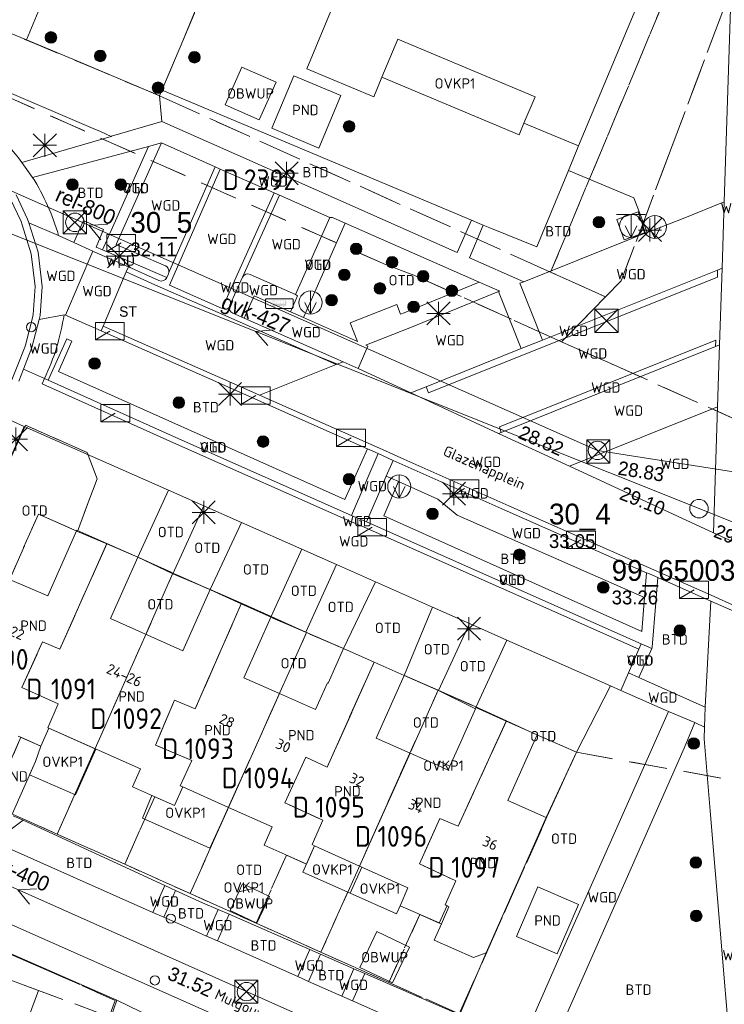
# Model space of a CAD drawing. Header units: metres. Extents: x 207644 to 210135, y 370459 to 373417.
# Tile 113 of 256: x 208417 to 208478, y 371749 to 371834. Entities that reach past the tile are written whole.
import ezdxf
from ezdxf.enums import TextEntityAlignment as Align

# ---------------------------------------------------------------- set-up
doc = ezdxf.new("R2010")
doc.units = ezdxf.units.M
doc.linetypes.add('HIDDEN2', pattern=[4.7625, 3.175, -1.5875])
for name, color, linetype in [('BTD', 7, 'Continuous'), ('combi_kolk', 7, 'Continuous'), ('CON_BxH400x400mm', 7, 'Continuous'), ('CON_BxH427x427mm', 7, 'Continuous'), ('CON_BxH800x800mm', 7, 'Continuous'), ('DMM_BxH400x400mm', 7, 'Continuous'), ('DMM_BxH427x427mm', 7, 'Continuous'), ('DMM_BxH800x800mm', 7, 'Continuous'), ('GB', 1, 'Continuous'), ('GB07', 1, 'Continuous'), ('GB11', 1, 'Continuous'), ('INV_BxH400x400mm', 7, 'Continuous'), ('INV_BxH427x427mm', 7, 'Continuous'), ('INV_BxH800x800mm', 7, 'Continuous'), ('KAD_Niet_vastgesteld_Perceel', 30, 'Continuous'), ('KAD_perceelnummer', 212, 'Continuous'), ('KAD_sectie', 212, 'Continuous'), ('KAD_Vastgesteld_Perceel', 212, 'Continuous'), ('KO_INSPECTIE', 7, 'Continuous'), ('NAR', 7, 'Continuous'), ('NLV_inspectieput', 7, 'Continuous'), ('NNR_inspectieput', 7, 'Continuous'), ('NOD_inspectieput', 7, 'Continuous'), ('OBWUP', 7, 'Continuous'), ('ORL', 7, 'Continuous'), ('OTD', 7, 'Continuous'), ('OVKP1', 7, 'Continuous'), ('PIJL', 7, 'Continuous'), ('PND', 7, 'Continuous'), ('VGO', 7, 'Continuous'), ('WGD', 7, 'Continuous')]:
    doc.layers.add(name, color=color, linetype=linetype)
for name, color, linetype, lineweight in [('GBOR', 7, 'Continuous', 25), ('GIMGMV', 7, 'Continuous', 25), ('GMV', 7, 'Continuous', 25), ('GP1', 7, 'Continuous', 30), ('Q12_ondergrondse_afvalbak-NGDW', 7, 'Continuous', 0), ('Q19_Overig_lijnvormig_object', 7, 'Continuous', 0), ('Q21_lantaarnpaal', 1, 'Continuous', 0), ('Q23_kolk', 153, 'Continuous', 0), ('Q26_boom', 72, 'Continuous', 0), ('Q28_rioolput', 153, 'Continuous', 0), ('Q48_bushaltepaal', 7, 'Continuous', 0), ('Q49_afvalbak-NGDW', 8, 'Continuous', 0)]:
    doc.layers.add(name, color=color, linetype=linetype, lineweight=lineweight)
doc.styles.add('ISO', font='isocpeur.ttf', dxfattribs={"height": 1})
doc.styles.add('ISOCP', font='ISOCP.shx', dxfattribs={"height": 1.8})

# ---------------------------------------------------------------- blocks, each defined once
blk = doc.blocks.new('ACMAP_ANN_TEMPLATE_Vastgesteld_Perceelnummer')
at = {"layer": 'KAD_perceelnummer', "style": 'ISOCP'}
blk.add_attdef('Perceelnummer', text='', height=1.8, dxfattribs=at).set_placement((0, 0), align=Align.MIDDLE)
at = {"layer": 'KAD_sectie', "style": 'ISOCP'}
blk.add_attdef('sectie', text='', height=1.8, dxfattribs=at).set_placement((-2.7, 0), align=Align.MIDDLE_RIGHT)
blk = doc.blocks.new('Q12')
for p, q in [((-1.25, 1), (1.25, 1)), ((0, 1), (0, -1))]:
    blk.add_line(p, q)
blk.add_lwpolyline([(-0.5, 0), (0, -1), (0.5, 0)])
blk.add_circle((0, 0), 1)
blk = doc.blocks.new('Q28')
at = {"linetype": 'Continuous'}
for p, q in [((-1, -1), (1, 1)), ((-1, 1), (1, -1))]:
    blk.add_line(p, q, dxfattribs=at)
blk.add_lwpolyline([(1, 1), (1, -1), (-1, -1), (-1, 1)], close=True)
blk = doc.blocks.new('Q49')
blk.add_line((0, 1), (0, -1))
blk.add_lwpolyline([(-0.5, 0), (0, -1), (0.5, 0)])
blk.add_circle((0, 0), 1)
blk = doc.blocks.new('q48')
h = blk.add_hatch(color=256)
h.paths.add_polyline_path([(0.613, 0.399), (0.613, 0.478), (0.593, 0.661), (-0.615, 0.66), (-0.609, 0.617), (-0.688, 0.438), (-0.668, 0.235), (-0.677, 0.235), (-0.677, 0.202), (-0.53, 0.202, -0.963509), (-0.333, 0.202), (0.238, 0.202, -0.963509), (0.435, 0.202), (0.613, 0.261)])
h.paths.add_polyline_path([(-0.05, 0.399), (-0.05, 0.639), (0.125, 0.639), (0.125, 0.399)], flags=16)
h.paths.add_polyline_path([(0.147, 0.399), (0.147, 0.639), (0.322, 0.639), (0.322, 0.399)], flags=16)
h.paths.add_polyline_path([(-0.072, 0.399), (-0.247, 0.399), (-0.247, 0.639), (-0.072, 0.639)], flags=16)
h.paths.add_polyline_path([(0.344, 0.399), (0.344, 0.639), (0.499, 0.639), (0.499, 0.399)], flags=16)
h.paths.add_polyline_path([(-0.269, 0.399), (-0.442, 0.399), (-0.442, 0.639), (-0.269, 0.639)], flags=16)
h.paths.add_polyline_path([(-0.486, 0.399), (-0.525, 0.32), (-0.65, 0.32), (-0.661, 0.435), (-0.58, 0.617), (-0.486, 0.617)], flags=16)
h.paths.add_polyline_path([(0.42, 0.197, 1), (0.265, 0.197, 1)])
h.paths.add_polyline_path([(-0.348, 0.197, 1), (-0.504, 0.197, 1)])
blk.add_lwpolyline([(-1.1, 0), (1.1, 0, 0.414214), (1.2, 0.1), (1.2, 0.735, 0.414214), (1.1, 0.835), (-1.1, 0.835, 0.414214), (-1.2, 0.735), (-1.2, 0.1, 0.414214)], format="xyb", close=True)
at = {"color": 5}
blk.add_lwpolyline([(0, 0), (0, 0), (0, 0), (0, 0), (0, 0), (0, 0)], dxfattribs=at)
blk = doc.blocks.new('Q23')
blk.add_line((-1.25, -0.75), (0, 0))
blk.add_lwpolyline([(-1.25, -0.75), (1.25, -0.75), (1.25, 0.75), (-1.25, 0.75), (-1.25, -0.75)])
blk = doc.blocks.new('Q26')
blk.add_hatch(color=256).paths.add_polyline_path([(-0.452, -0.01, 1), (0.548, -0.01, 1)])
blk.add_circle((0.048, -0.01), 0.5)
blk = doc.blocks.new('Q21')
for p, q in [((-1, 1), (0, 0)), ((0, 1), (0, 0)), ((0, 0), (1, 1)), ((-1, 0), (0, 0)), ((-1, -1), (0, 0)), ((0, 0), (1, 0)), ((0, 0), (0, -1)), ((0, 0), (1, -1))]:
    blk.add_line(p, q)

msp = doc.modelspace()

# ---------------------------------------------------------------- linework, layer by layer
at = {"layer": 'combi_kolk', "color": 253, "lineweight": 13}
for centre in [(208417.56, 371807.22), (208429.65, 371756.02), (208428.28, 371750.68)]:
    msp.add_circle(centre, 0.4, dxfattribs=at)
at = {"layer": 'CON_BxH400x400mm', "color": 253, "linetype": 'Continuous', "lineweight": 13}
for points in [[(208436.21, 371749.71), (208396.61, 371767.34)], [(208472.9, 371733.35), (208436.21, 371749.71)]]:
    msp.add_lwpolyline(points, dxfattribs=at)
at = {"layer": 'CON_BxH427x427mm', "color": 253, "linetype": 'Continuous', "lineweight": 13}
for points in [[(208475.393, 371791.522), (208398.595, 371822.186)], [(208525.168, 371771.446), (208475.393, 371791.522)]]:
    msp.add_lwpolyline(points, dxfattribs=at)
at = {"layer": 'CON_BxH800x800mm', "color": 253, "linetype": 'Continuous', "lineweight": 13}
for points in [[(208466.6, 371796.56), (208378.52, 371835.53)], [(208518.15, 371788.46), (208466.6, 371796.56)]]:
    msp.add_lwpolyline(points, dxfattribs=at)
at = {"layer": 'GB', "color": 253, "linetype": 'Continuous', "lineweight": 13}
for points in [[(208446.263, 371841.219), (208441.432, 371829.601)], [(208470.952, 371837.284), (208464.963, 371822.929)], [(208418.312, 371834.862), (208417.167, 371832.089)], [(208413.013, 371833.804), (208417.167, 371832.089)], [(208447.931, 371828.855), (208449.311, 371832.153)], [(208449.311, 371832.153), (208461.201, 371827.179)], [(208441.432, 371829.601), (208447.229, 371827.176)], [(208447.229, 371827.176), (208447.931, 371828.855)], [(208461.201, 371827.179), (208460.237, 371824.874)], [(208460.237, 371824.874), (208464.963, 371822.929)], [(208419.006, 371783.964), (208421.528, 371789.65)], [(208421.528, 371789.65), (208424.121, 371788.5)], [(208424.121, 371788.5), (208426.786, 371787.318)], [(208426.786, 371787.318), (208424.429, 371782.001)], [(208415.695, 371785.398), (208419.006, 371783.964)], [(208431.744, 371781.548), (208433.073, 371784.524)], [(208433.073, 371784.524), (208435.768, 371783.321)], [(208438.345, 371782.17), (208435.768, 371783.321)], [(208438.345, 371782.17), (208435.983, 371776.885)], [(208443.271, 371776.421), (208444.596, 371779.4)], [(208444.596, 371779.4), (208447.253, 371778.218)], [(208449.848, 371777.063), (208447.253, 371778.218)], [(208449.848, 371777.063), (208447.446, 371771.662)], [(208443.21, 371776.448), (208443.271, 371776.421)], [(208456.078, 371774.298), (208456.029, 371774.189)], [(208456.078, 371774.298), (208458.705, 371773.131)], [(208454.754, 371771.319), (208456.029, 371774.189)], [(208461.364, 371771.949), (208458.705, 371773.131)], [(208419.098, 371772.512), (208418.406, 371770.963)], [(208427.028, 371768.999), (208419.098, 371772.512)], [(208458.835, 371766.256), (208461.364, 371771.949)], [(208417.931, 371769.636), (208415.907, 371765.064)], [(208426.336, 371767.44), (208427.028, 371768.999)], [(208429.987, 371765.808), (208426.336, 371767.44)], [(208430.705, 371767.427), (208429.987, 371765.808)], [(208434.655, 371765.658), (208430.705, 371767.427)], [(208462.17, 371764.774), (208458.835, 371766.256)], [(208434.655, 371765.658), (208438.441, 371763.962)], [(208456.967, 371753.064), (208462.17, 371764.774)], [(208438.441, 371763.962), (208437.742, 371762.39)], [(208437.742, 371762.39), (208441.123, 371760.873)], [(208441.405, 371760.747), (208442.105, 371762.317)], [(208445.99, 371760.578), (208442.105, 371762.317)], [(208441.123, 371760.873), (208441.405, 371760.747)], [(208446.196, 371760.486), (208445.99, 371760.578)], [(208453.085, 371755.581), (208449.51, 371757.143)], [(208453.085, 371755.581), (208453.742, 371757.06)], [(208452.457, 371754.169), (208453.085, 371755.581)], [(208455.871, 371752.652), (208452.457, 371754.169)], [(208408.41, 371753.436), (208418.198, 371749.804)], [(208456.967, 371753.064), (208455.871, 371752.652)], [(208418.198, 371749.804), (208416.545, 371745.351)]]:
    msp.add_lwpolyline(points, dxfattribs=at)
at = {"layer": 'GB07', "color": 253, "linetype": 'Continuous', "lineweight": 13}
for points in [[(208420.045, 371779.349), (208424.121, 371788.5)], [(208431.767, 371774.196), (208435.768, 371783.321)], [(208416.764, 371776.04), (208418.554, 371779.999)], [(208418.554, 371779.999), (208420.045, 371779.349)], [(208443.195, 371769.134), (208447.253, 371778.218)], [(208419.915, 371774.613), (208416.764, 371776.04)], [(208439.06, 371775.521), (208434.655, 371765.658)], [(208419.02, 371772.547), (208419.915, 371774.613)], [(208428.344, 371771.054), (208429.981, 371774.935)], [(208429.981, 371774.935), (208431.767, 371774.196)], [(208454.53, 371764.028), (208458.705, 371773.131)], [(208418.406, 371770.963), (208416.449, 371771.827)], [(208419.098, 371772.512), (208419.02, 371772.547)], [(208431.483, 371769.703), (208428.344, 371771.054)], [(208445.99, 371760.578), (208450.368, 371770.362)], [(208430.469, 371767.534), (208431.483, 371769.703)], [(208439.533, 371766.052), (208441.351, 371770.002)], [(208441.351, 371770.002), (208443.195, 371769.134)], [(208430.705, 371767.427), (208430.469, 371767.534)], [(208442.828, 371764.537), (208439.533, 371766.052)], [(208441.881, 371762.431), (208442.828, 371764.537)], [(208451.197, 371760.766), (208452.943, 371764.699)], [(208452.943, 371764.699), (208454.53, 371764.028)], [(208442.105, 371762.317), (208441.881, 371762.431)], [(208454.341, 371759.29), (208451.197, 371760.766)], [(208453.416, 371757.217), (208454.341, 371759.29)], [(208453.742, 371757.06), (208453.416, 371757.217)]]:
    msp.add_lwpolyline(points, dxfattribs=at)
at = {"layer": 'GB11', "color": 253, "linetype": 'Continuous', "lineweight": 13}
for points in [[(208442.475, 371822.735), (208438.405, 371824.45), (208440.317, 371828.984), (208444.386, 371827.269), (208442.475, 371822.735)], [(208424.429, 371782.001), (208430.707, 371779.213)], [(208430.707, 371779.213), (208431.744, 371781.548)], [(208435.983, 371776.885), (208439.06, 371775.521)], [(208442.184, 371774.136), (208443.21, 371776.448)], [(208439.06, 371775.521), (208442.184, 371774.136)], [(208418.406, 371770.963), (208417.931, 371769.636)], [(208447.446, 371771.662), (208450.368, 371770.362)], [(208453.829, 371769.234), (208454.754, 371771.319)], [(208450.368, 371770.362), (208452.738, 371769.308)], [(208452.738, 371769.308), (208453.677, 371768.891)], [(208453.677, 371768.891), (208453.829, 371769.234)], [(208449.51, 371757.143), (208450.19, 371758.698), (208446.196, 371760.486)], [(208459.59, 371754.487), (208461.43, 371758.772)], [(208461.43, 371758.772), (208464.961, 371757.257)], [(208464.961, 371757.257), (208463.122, 371752.971)], [(208463.122, 371752.971), (208459.59, 371754.487)]]:
    msp.add_lwpolyline(points, dxfattribs=at)
at = {"layer": 'GBOR', "color": 253, "linetype": 'Continuous', "lineweight": 13}
for points in [[(208477.003, 371812.171), (208461.836, 371806.103)], [(208476.998, 371811.563), (208477.003, 371812.171)], [(208477.388, 371812.325), (208477.003, 371812.171)], [(208476.998, 371811.563), (208451.958, 371801.544)], [(208449.554, 371808.349), (208449.215, 371809.183)], [(208445.81, 371805.993), (208445.178, 371807.598)], [(208476.845, 371806.092), (208458.102, 371798.593)], [(208461.836, 371806.103), (208460.002, 371805.369)], [(208476.845, 371806.092), (208476.828, 371805.549)], [(208460.002, 371805.369), (208451.761, 371802.072)], [(208476.828, 371805.549), (208458.259, 371798.12)], [(208477.173, 371805.687), (208476.828, 371805.549)], [(208418.513, 371802.315), (208418.714, 371802.773)], [(208418.837, 371802.17), (208418.513, 371802.315)], [(208418.837, 371802.17), (208430.397, 371796.991)], [(208451.761, 371802.072), (208450.439, 371801.543)], [(208451.761, 371802.072), (208451.958, 371801.544)], [(208476.998, 371800.323), (208464.17, 371795.19)], [(208458.102, 371798.593), (208458.259, 371798.12)], [(208458.259, 371798.12), (208458.034, 371798.029)], [(208430.397, 371796.991), (208445.101, 371790.462)], [(208445.302, 371790.92), (208446.59, 371790.373)], [(208445.101, 371790.462), (208446.389, 371789.915)], [(208446.389, 371789.915), (208470.176, 371779.353)], [(208469.28, 371777.302), (208468.612, 371775.786)]]:
    msp.add_lwpolyline(points, dxfattribs=at)
at = {"layer": 'GIMGMV', "color": 253, "linetype": 'Continuous', "lineweight": 13}
for points in [[(208435.801, 371829.747), (208434.354, 371826.486)], [(208438.765, 371828.432), (208435.801, 371829.747)], [(208437.317, 371825.171), (208438.765, 371828.432)], [(208434.354, 371826.486), (208437.317, 371825.171)], [(208435.538, 371758.338), (208434.787, 371756.744)], [(208435.538, 371758.338), (208436.75, 371758.621)], [(208438.199, 371757.939), (208436.75, 371758.621)], [(208437.118, 371755.646), (208438.199, 371757.939)], [(208434.787, 371756.744), (208437.118, 371755.646)], [(208447.494, 371754.899), (208446.033, 371751.803)], [(208450.318, 371753.567), (208447.494, 371754.899)], [(208448.857, 371750.471), (208450.318, 371753.567)], [(208446.033, 371751.803), (208448.857, 371750.471)]]:
    msp.add_lwpolyline(points, dxfattribs=at)
at = {"layer": 'GMV', "color": 253, "linetype": 'Continuous', "lineweight": 13}
for points in [[(208477.575, 371818.072), (208478.634, 371850.639)], [(208404.469, 371832.344), (208422.938, 371824.438)], [(208417.167, 371832.089), (208421.859, 371830.125)], [(208421.859, 371830.125), (208426.02, 371828.369)], [(208426.02, 371828.369), (208428.672, 371827.25)], [(208404.209, 371775.25), (208403.662, 371775.495), (208410.896, 371791.669), (208413.179, 371796.774), (208414.502, 371799.73), (208415.945, 371802.802), (208416.339, 371803.811), (208417.002, 371805.507), (208417.062, 371805.661), (208417.67, 371808.049), (208417.741, 371808.331), (208417.915, 371810.733), (208417.576, 371813.589), (208416.793, 371816.073), (208416.7, 371816.366), (208415.741, 371818.378), (208414.177, 371820.376), (208412.87, 371821.821), (208411.408, 371822.771), (208407.524, 371824.491), (208399.99, 371827.81)], [(208428.672, 371827.25), (208428.674, 371827.254)], [(208428.672, 371827.25), (208428.88, 371825.022)], [(208428.674, 371827.254), (208428.764, 371827.446)], [(208428.764, 371827.446), (208428.902, 371827.741)], [(208428.902, 371827.741), (208428.906, 371827.75)], [(208428.906, 371827.75), (208455.703, 371816.5)], [(208424.518, 371823.751), (208428.88, 371825.022)], [(208428.88, 371825.022), (208442.036, 371819.188)], [(208424.496, 371823.745), (208416.76, 371821.49)], [(208422.938, 371824.438), (208423.569, 371824.157)], [(208423.569, 371824.157), (208424.496, 371823.745)], [(208424.496, 371823.745), (208424.518, 371823.751)], [(208427.727, 371822.873), (208417.692, 371820.188)], [(208424.973, 371816.688), (208427.727, 371822.873)], [(208425.795, 371816.322), (208428.845, 371823.172)], [(208428.845, 371823.172), (208427.727, 371822.873)], [(208428.845, 371823.172), (208433.488, 371821.119)], [(208464.963, 371822.929), (208464.078, 371820.802)], [(208416.76, 371821.49), (208417.692, 371820.188)], [(208429.478, 371811.967), (208433.488, 371821.119)], [(208433.942, 371820.918), (208429.532, 371810.863)], [(208433.942, 371820.918), (208433.488, 371821.119)], [(208433.942, 371820.918), (208438.616, 371818.852)], [(208461.344, 371814.188), (208464.078, 371820.802)], [(208464.078, 371820.802), (208469.74, 371818.432)], [(208416.254, 371818.696), (208417.26, 371816.586)], [(208435.406, 371811.765), (208438.616, 371818.852)], [(208435.86, 371811.555), (208439.073, 371818.65)], [(208439.073, 371818.65), (208438.616, 371818.852)], [(208443.435, 371816.721), (208439.073, 371818.65)], [(208442.036, 371819.188), (208454.458, 371813.699)], [(208469.74, 371818.432), (208470.908, 371815.435)], [(208474.011, 371816.644), (208477.575, 371818.072)], [(208477.575, 371818.072), (208477.388, 371812.325)], [(208417.26, 371816.586), (208417.365, 371816.253)], [(208417.365, 371816.253), (208418.165, 371813.716)], [(208417.365, 371816.253), (208419.93, 371815.165)], [(208422.091, 371816.456), (208421.26, 371814.549)], [(208423.827, 371815.668), (208422.091, 371816.456)], [(208423.74, 371813.92), (208424.973, 371816.688)], [(208424.932, 371814.385), (208425.795, 371816.322)], [(208444.749, 371816.235), (208441.136, 371808.058)], [(208443.435, 371816.721), (208442.507, 371814.629)], [(208443.663, 371816.712), (208443.435, 371816.721)], [(208444.749, 371816.235), (208443.663, 371816.712)], [(208444.749, 371816.235), (208456.365, 371811.134)], [(208455.698, 371816.488), (208454.458, 371813.699)], [(208456.703, 371816.063), (208455.51, 371813.234)], [(208455.703, 371816.5), (208455.698, 371816.488)], [(208455.703, 371816.5), (208456.362, 371816.212)], [(208456.362, 371816.212), (208456.703, 371816.063)], [(208456.703, 371816.063), (208457.279, 371815.83)], [(208470.908, 371815.435), (208474.011, 371816.644)], [(208423.201, 371814.165), (208423.827, 371815.668)], [(208457.279, 371815.83), (208461.344, 371814.188)], [(208469.563, 371814.899), (208470.435, 371815.251)], [(208470.435, 371815.251), (208470.908, 371815.435)], [(208419.93, 371815.165), (208421.26, 371814.549)], [(208422.907, 371813.811), (208421.26, 371814.549)], [(208426.905, 371813.531), (208424.932, 371814.385)], [(208442.507, 371814.629), (208440.451, 371810.057)], [(208460.216, 371811.155), (208469.563, 371814.899)], [(208418.165, 371813.716), (208418.518, 371810.747)], [(208420.537, 371808.253), (208422.907, 371813.811)], [(208423.03, 371813.756), (208422.907, 371813.811)], [(208425.984, 371812.439), (208423.03, 371813.756)], [(208423.74, 371813.92), (208423.201, 371814.165)], [(208423.74, 371813.92), (208429.301, 371811.528)], [(208429.192, 371812.541), (208426.905, 371813.531)], [(208460.216, 371811.155), (208455.51, 371813.234)], [(208425.801, 371812.01), (208423.798, 371807.325)], [(208425.984, 371812.439), (208425.801, 371812.01)], [(208425.801, 371812.01), (208428.278, 371810.905)], [(208428.631, 371811.259), (208425.984, 371812.439)], [(208429.301, 371811.528), (208429.442, 371811.854)], [(208429.442, 371811.854), (208429.478, 371811.967)], [(208440.451, 371810.057), (208436.525, 371811.78)], [(208477.388, 371812.325), (208477.173, 371805.687)], [(208434.101, 371808.852), (208435.406, 371811.765)], [(208434.769, 371809.124), (208435.86, 371811.555)], [(208456.365, 371811.134), (208449.863, 371808.47)], [(208456.365, 371811.134), (208458.147, 371810.351)], [(208459.883, 371811.025), (208460.216, 371811.155)], [(208461.836, 371806.103), (208459.883, 371811.025)], [(208418.518, 371810.747), (208418.336, 371808.234)], [(208428.278, 371810.905), (208434.674, 371808.091)], [(208429.532, 371810.863), (208434.101, 371808.852)], [(208458.042, 371810.308), (208450.366, 371807.164)], [(208458.147, 371810.351), (208458.042, 371810.308)], [(208460.002, 371805.369), (208458.042, 371810.308)], [(208436.882, 371809.928), (208436.019, 371808.007)], [(208440.024, 371808.549), (208436.882, 371809.928)], [(208440.622, 371809.943), (208440.024, 371808.549)], [(208440.451, 371810.057), (208440.622, 371809.943)], [(208436.019, 371808.007), (208435.027, 371808.445)], [(208440.024, 371808.549), (208441.136, 371808.058)], [(208445.178, 371807.598), (208449.215, 371809.183)], [(208449.554, 371808.349), (208449.863, 371808.47)], [(208418.251, 371807.901), (208417.634, 371805.477)], [(208418.251, 371807.901), (208420.413, 371808.308)], [(208418.336, 371808.234), (208418.251, 371807.901)], [(208420.537, 371808.253), (208420.413, 371808.308)], [(208420.537, 371808.253), (208423.615, 371806.897)], [(208434.674, 371808.091), (208443.97, 371803.986)], [(208444.577, 371804.227), (208436.019, 371808.007)], [(208441.136, 371808.058), (208445.81, 371805.993)], [(208423.615, 371806.897), (208423.798, 371807.325)], [(208433.822, 371802.4), (208423.615, 371806.897)], [(208423.798, 371807.325), (208434.424, 371802.639)], [(208446.744, 371805.744), (208450.366, 371807.164)], [(208419.038, 371802.628), (208420.642, 371806.21)], [(208421.099, 371806.005), (208419.93, 371803.396)], [(208420.642, 371806.21), (208421.099, 371806.005)], [(208417.634, 371805.477), (208416.898, 371803.593)], [(208446.723, 371805.578), (208445.88, 371803.652)], [(208446.548, 371805.667), (208446.744, 371805.744)], [(208446.548, 371805.667), (208446.723, 371805.578)], [(208477.173, 371805.687), (208476.998, 371800.323)], [(208443.97, 371803.986), (208444.577, 371804.227)], [(208444.577, 371804.227), (208445.88, 371803.652)], [(208416.497, 371802.565), (208416.898, 371803.593)], [(208418.714, 371802.773), (208416.898, 371803.593)], [(208419.93, 371803.396), (208444.727, 371792.306)], [(208443.97, 371803.986), (208437.337, 371801.349)], [(208450.439, 371801.543), (208445.88, 371803.652)], [(208419.038, 371802.628), (208418.714, 371802.773)], [(208419.038, 371802.628), (208430.598, 371797.449)], [(208436.735, 371801.11), (208433.822, 371802.4)], [(208434.424, 371802.639), (208437.337, 371801.349)], [(208458.034, 371798.029), (208450.439, 371801.543)], [(208446.676, 371796.706), (208436.735, 371801.11)], [(208448.251, 371796.518), (208437.337, 371801.349)], [(208476.998, 371800.323), (208476.644, 371789.42)], [(208416.951, 371798.638), (208415.047, 371799.48)], [(208409.436, 371781.614), (208416.951, 371798.638)], [(208429.444, 371793.112), (208416.951, 371798.638)], [(208430.598, 371797.449), (208445.302, 371790.92)], [(208464.17, 371795.19), (208458.034, 371798.029)], [(208444.727, 371792.306), (208446.676, 371796.706)], [(208447.596, 371796.298), (208446.676, 371796.706)], [(208449.569, 371795.918), (208448.251, 371796.518)], [(208445.302, 371790.92), (208447.596, 371796.298)], [(208447.596, 371796.298), (208448.914, 371795.698)], [(208448.299, 371794.333), (208448.914, 371795.698)], [(208458.262, 371791.537), (208448.914, 371795.698)], [(208458.917, 371791.757), (208449.569, 371795.918)], [(208476.644, 371789.42), (208464.17, 371795.19)], [(208448.299, 371794.333), (208447.915, 371793.42)], [(208448.637, 371794.183), (208448.299, 371794.333)], [(208448.911, 371794.062), (208448.637, 371794.183)], [(208449.185, 371793.94), (208448.911, 371794.062)], [(208449.368, 371793.859), (208449.185, 371793.94)], [(208426.786, 371787.318), (208429.444, 371793.112)], [(208429.444, 371793.112), (208432.517, 371791.752)], [(208447.915, 371793.42), (208446.59, 371790.373)], [(208448.105, 371790.898), (208449.368, 371793.859)], [(208449.368, 371793.859), (208452.764, 371792.352)], [(208452.764, 371792.352), (208454.436, 371790.943), (208470.678, 371783.83)], [(208429.844, 371785.875), (208432.517, 371791.752)], [(208432.517, 371791.752), (208435.779, 371790.309)], [(208470.654, 371786.061), (208458.262, 371791.537)], [(208476.436, 371784.015), (208458.917, 371791.757)], [(208470.446, 371780.895), (208448.105, 371790.898)], [(208433.073, 371784.524), (208435.779, 371790.309)], [(208440.987, 371788.006), (208435.779, 371790.309)], [(208446.59, 371790.373), (208470.378, 371779.814)], [(208476.644, 371789.42), (208478.349, 371788.631)], [(208438.345, 371782.17), (208440.987, 371788.006)], [(208443.992, 371786.676), (208440.987, 371788.006)], [(208426.786, 371787.318), (208429.844, 371785.875)], [(208441.344, 371780.813), (208443.992, 371786.676)], [(208443.992, 371786.676), (208447.385, 371785.175)], [(208433.073, 371784.524), (208429.844, 371785.875)], [(208470.847, 371785.975), (208470.654, 371786.061)], [(208470.847, 371785.975), (208470.678, 371783.83)], [(208471.041, 371785.89), (208470.847, 371785.975)], [(208471.622, 371785.633), (208471.041, 371785.89)], [(208471.816, 371785.547), (208471.622, 371785.633)], [(208471.647, 371783.406), (208471.816, 371785.547)], [(208471.816, 371785.547), (208476.417, 371783.514)], [(208444.596, 371779.4), (208447.385, 371785.175)], [(208452.307, 371782.998), (208447.385, 371785.175)], [(208470.678, 371783.83), (208470.446, 371780.895)], [(208477.072, 371783.734), (208476.436, 371784.015)], [(208478.87, 371782.94), (208477.072, 371783.734)], [(208449.848, 371777.063), (208452.307, 371782.998)], [(208455.519, 371781.577), (208452.307, 371782.998)], [(208471.341, 371779.52), (208471.647, 371783.406)], [(208475.937, 371774.332), (208476.417, 371783.514)], [(208476.417, 371783.514), (208478.864, 371782.434)], [(208441.344, 371780.813), (208438.345, 371782.17)], [(208452.844, 371775.781), (208455.519, 371781.577)], [(208458.759, 371780.144), (208455.519, 371781.577)], [(208441.344, 371780.813), (208444.596, 371779.4)], [(208458.759, 371780.144), (208456.078, 371774.298)], [(208467.728, 371776.176), (208458.759, 371780.144)], [(208470.378, 371779.814), (208470.176, 371779.353)], [(208471.292, 371779.408), (208470.18, 371776.901)], [(208471.292, 371779.408), (208470.378, 371779.814)], [(208471.292, 371779.408), (208471.341, 371779.52)], [(208470.176, 371779.353), (208469.28, 371777.302)], [(208449.848, 371777.063), (208452.844, 371775.781)], [(208469.28, 371777.302), (208470.18, 371776.901)], [(208470.18, 371776.901), (208470.752, 371776.645)], [(208464.781, 371770.438), (208467.728, 371776.176)], [(208467.728, 371776.176), (208468.612, 371775.786)], [(208470.752, 371776.645), (208475.937, 371774.332)], [(208452.844, 371775.781), (208456.029, 371774.189)], [(208468.612, 371775.786), (208472.739, 371773.966)], [(208475.872, 371772.612), (208475.937, 371774.332)], [(208463.784, 371753.748), (208472.739, 371773.966)], [(208472.739, 371773.966), (208475.038, 371773.01)], [(208474.116, 371770.793), (208475.038, 371773.01)], [(208475.872, 371772.612), (208475.038, 371773.01)], [(208475.85, 371771.604), (208475.872, 371772.612)], [(208476.366, 371765.349), (208475.85, 371771.604)], [(208461.323, 371741.835), (208474.116, 371770.793)], [(208462.17, 371764.774), (208464.781, 371770.438)], [(208416, 371764.938), (208416.863, 371764.542)], [(208478.969, 371734.026), (208476.366, 371765.349)], [(208416.863, 371764.542), (208414.32, 371762.665)], [(208416.863, 371764.542), (208429.143, 371758.904)], [(208428.107, 371756.564), (208414.32, 371762.665)], [(208428.916, 371749.732), (208405.654, 371760.025)], [(208429.143, 371758.904), (208428.107, 371756.564)], [(208430.075, 371758.476), (208429.046, 371756.149)], [(208429.143, 371758.904), (208430.075, 371758.476)], [(208430.075, 371758.476), (208432.406, 371757.406)], [(208424.969, 371748.962), (208404.819, 371757.804)], [(208432.406, 371757.406), (208433.77, 371756.811)], [(208428.107, 371756.564), (208429.046, 371756.149)], [(208433.77, 371756.811), (208432.751, 371754.508)], [(208434.711, 371756.401), (208433.689, 371754.092)], [(208433.77, 371756.811), (208434.711, 371756.401)], [(208434.711, 371756.401), (208441.69, 371753.359)], [(208431.541, 371755.045), (208429.046, 371756.149)], [(208432.751, 371754.508), (208431.541, 371755.045)], [(208433.689, 371754.092), (208432.751, 371754.508)], [(208433.689, 371754.092), (208440.649, 371751.005)], [(208441.69, 371753.359), (208440.649, 371751.005)], [(208441.69, 371753.359), (208442.631, 371752.949)], [(208454.721, 371747.823), (208456.967, 371753.064)], [(208460.129, 371745.472), (208463.784, 371753.748)], [(208442.631, 371752.949), (208441.587, 371750.589)], [(208442.631, 371752.949), (208445.515, 371751.692)], [(208445.515, 371751.692), (208444.463, 371749.313)], [(208446.456, 371751.282), (208445.401, 371748.897)], [(208445.515, 371751.692), (208446.456, 371751.282)], [(208446.456, 371751.282), (208454.669, 371747.702)], [(208440.649, 371751.005), (208441.587, 371750.589)], [(208441.587, 371750.589), (208444.463, 371749.313)], [(208463.379, 371734.399), (208428.916, 371749.732)], [(208424.46, 371747.476), (208424.969, 371748.962)], [(208424.969, 371748.962), (208428.022, 371747.508)], [(208444.463, 371749.313), (208445.401, 371748.897)], [(208445.401, 371748.897), (208458.983, 371742.873)]]:
    msp.add_lwpolyline(points, dxfattribs=at)
for points in [[(208410.878, 371826.086, -0.144119), (208416.76, 371821.49)], [(208419.93, 371815.165, 0.07009), (208417.692, 371820.188)], [(208429.478, 371811.967, 0.337519), (208429.192, 371812.541)], [(208435.86, 371811.555, -0.413513), (208436.525, 371811.78)], [(208429.301, 371811.528, -0.410236), (208428.631, 371811.259)], [(208435.027, 371808.445, -0.44232), (208434.769, 371809.124)], [(208420.413, 371808.308, -0.073866), (208418.714, 371802.773)]]:
    msp.add_lwpolyline(points, format="xyb", dxfattribs=at)
at = {"layer": 'GP1', "color": 253, "linetype": 'Continuous', "lineweight": 13}
for points in [[(208460.237, 371824.874), (208459.822, 371823.882), (208447.931, 371828.855)], [(208419.098, 371772.512), (208423.17, 371770.708)], [(208423.17, 371770.708), (208421.394, 371766.757)], [(208417.417, 371768.474), (208417.931, 371769.636)], [(208453.829, 371769.234), (208452.89, 371769.65), (208452.738, 371769.308)], [(208421.394, 371766.757), (208417.417, 371768.474)], [(208427.212, 371764.736), (208428.012, 371766.691)], [(208428.012, 371766.691), (208429.987, 371765.808)], [(208434.655, 371765.658), (208433.026, 371762.113)], [(208433.026, 371762.113), (208427.212, 371764.736)], [(208441.094, 371760.049), (208442.105, 371762.317)], [(208445.188, 371758.234), (208441.094, 371760.049)], [(208445.188, 371758.234), (208446.196, 371760.486)], [(208435.867, 371759.037), (208435.538, 371758.338)], [(208436.75, 371758.621), (208435.867, 371759.037)], [(208449.196, 371756.441), (208445.188, 371758.234)], [(208449.51, 371757.143), (208449.196, 371756.441)]]:
    msp.add_lwpolyline(points, dxfattribs=at)
at = {"layer": 'KAD_Niet_vastgesteld_Perceel', "color": 253, "linetype": 'HIDDEN2', "lineweight": 13}
for points in [[(208414.087, 371765.892), (208419.823, 371763.349), (208425.666, 371760.739), (208431.324, 371758.199), (208437.054, 371755.627), (208442.652, 371753.12), (208448.532, 371750.497), (208454.637, 371747.787), (208462.224, 371764.831), (208464.785, 371770.429), (208495.924, 371764.876), (208491.151, 371754.535), (208493.269, 371753.589), (208491.618, 371749.994), (208519.552, 371737.427)], [(208416.138, 371725.22), (208417.689, 371729.453), (208419.237, 371733.678), (208420.791, 371737.919), (208422.343, 371742.155), (208424.313, 371747.531), (208424.851, 371748.939), (208418.866, 371751.604), (208418.2, 371751.895), (208409.283, 371755.789)]]:
    msp.add_lwpolyline(points, dxfattribs=at)
at = {"layer": 'KAD_Vastgesteld_Perceel', "color": 253, "linetype": 'HIDDEN2', "lineweight": 13}
for points in [[(208442.762, 371861.361), (208441.644, 371858.613), (208438.964, 371852.025), (208430.707, 371832.027), (208430.473, 371831.475), (208428.681, 371827.251), (208412.538, 371834.033), (208413.752, 371836.98), (208360.53, 371861.671), (208372.043, 371888.466), (208372.972, 371890.623), (208375.56, 371889.415), (208379.035, 371888.037), (208422.347, 371870.053), (208442.762, 371861.361)], [(208441.644, 371858.613), (208442.762, 371861.361), (208443.923, 371860.878), (208459.601, 371854.367), (208469.568, 371850.276), (208470.75, 371849.858), (208471.954, 371849.508), (208473.175, 371849.226), (208474.411, 371849.014), (208475.657, 371848.873), (208480.894, 371843.738), (208472.757, 371822.077), (208468.653, 371811.241), (208467.295, 371809.847), (208462.543, 371811.989), (208476.031, 371844.28), (208441.644, 371858.613)], [(208462.543, 371811.989), (208428.681, 371827.251), (208430.473, 371831.475), (208430.707, 371832.027), (208438.964, 371852.025), (208441.644, 371858.613), (208476.031, 371844.28), (208462.543, 371811.989)], [(208450.707, 371811.724), (208448.239, 371812.646), (208410.61, 371829.356), (208412.538, 371834.033), (208428.681, 371827.251), (208462.543, 371811.989), (208467.295, 371809.847), (208463.487, 371805.95), (208450.707, 371811.724)], [(208414.363, 371792.656), (208417.075, 371798.734), (208422.406, 371796.383), (208423.279, 371794.105), (208421.567, 371789.547), (208418.196, 371791.052), (208415.703, 371785.4), (208411.429, 371775.851), (208408.148, 371768.512), (208406.286, 371774.545), (208409.436, 371781.614), (208414.363, 371792.656)], [(208408.148, 371768.512), (208411.429, 371775.851), (208415.703, 371785.4), (208418.196, 371791.052), (208421.567, 371789.547), (208424.105, 371788.463), (208420.045, 371779.349), (208418.554, 371779.999), (208416.764, 371776.04), (208419.915, 371774.613), (208419.013, 371772.531), (208419.098, 371772.512), (208418.406, 371770.963), (208416.681, 371771.724), (208414.087, 371765.892), (208408.148, 371768.512)], [(208414.087, 371765.892), (208416.681, 371771.724), (208418.406, 371770.963), (208419.098, 371772.512), (208419.013, 371772.531), (208419.915, 371774.613), (208416.764, 371776.04), (208418.554, 371779.999), (208420.045, 371779.349), (208424.105, 371788.463), (208426.793, 371787.319), (208429.844, 371785.94), (208419.823, 371763.349), (208414.087, 371765.892)], [(208419.823, 371763.349), (208429.844, 371785.94), (208433.078, 371784.478), (208435.75, 371783.279), (208431.767, 371774.196), (208429.981, 371774.935), (208428.344, 371771.054), (208431.483, 371769.703), (208430.469, 371767.534), (208430.705, 371767.427), (208429.987, 371765.808), (208428.261, 371766.581), (208425.666, 371760.739), (208419.823, 371763.349)], [(208425.666, 371760.739), (208428.261, 371766.581), (208429.987, 371765.808), (208430.705, 371767.427), (208430.469, 371767.534), (208431.483, 371769.703), (208428.344, 371771.054), (208429.981, 371774.935), (208431.767, 371774.196), (208435.75, 371783.279), (208438.394, 371782.093), (208441.41, 371780.785), (208431.324, 371758.199), (208425.666, 371760.739)], [(208431.324, 371758.199), (208441.41, 371780.785), (208444.599, 371779.402), (208447.259, 371778.23), (208443.195, 371769.134), (208441.351, 371770.002), (208439.533, 371766.052), (208442.828, 371764.537), (208441.881, 371762.431), (208442.105, 371762.317), (208441.405, 371760.747), (208439.672, 371761.525), (208437.054, 371755.627), (208431.324, 371758.199)], [(208437.054, 371755.627), (208439.672, 371761.525), (208441.405, 371760.747), (208442.105, 371762.317), (208441.881, 371762.431), (208442.828, 371764.537), (208439.533, 371766.052), (208441.351, 371770.002), (208443.195, 371769.134), (208447.259, 371778.23), (208449.874, 371777.079), (208452.799, 371775.793), (208442.652, 371753.12), (208437.054, 371755.627)], [(208442.652, 371753.12), (208452.799, 371775.793), (208456.019, 371774.378), (208458.714, 371773.151), (208454.53, 371764.028), (208452.943, 371764.699), (208451.197, 371760.766), (208454.341, 371759.29), (208453.418, 371757.221), (208453.578, 371757.163), (208452.894, 371755.624), (208451.226, 371756.371), (208448.532, 371750.497), (208442.652, 371753.12)], [(208448.532, 371750.497), (208451.226, 371756.371), (208452.894, 371755.624), (208453.578, 371757.163), (208453.418, 371757.221), (208454.341, 371759.29), (208451.197, 371760.766), (208452.943, 371764.699), (208454.53, 371764.028), (208458.714, 371773.151), (208461.357, 371771.949), (208464.785, 371770.429), (208462.224, 371764.831), (208454.637, 371747.787), (208448.532, 371750.497)], [(208409.283, 371755.789), (208418.2, 371751.895), (208418.866, 371751.604), (208424.851, 371748.939), (208424.313, 371747.531), (208408.406, 371753.443), (208400.93, 371756.191), (208401, 371756.379), (208404.783, 371757.754), (208409.283, 371755.789)], [(208400.93, 371756.191), (208408.406, 371753.443), (208424.313, 371747.531), (208422.343, 371742.155), (208420.269, 371742.928), (208420.613, 371743.841), (208399.287, 371751.758), (208400.93, 371756.191)]]:
    msp.add_lwpolyline(points, close=True, dxfattribs=at)
for points in [[(208511.818, 371795.214), (208507.306, 371794.482), (208502.208, 371794.249), (208497.32, 371794.3), (208492.037, 371794.937), (208487.086, 371796.021), (208483.364, 371797.149), (208479.077, 371799.003), (208468.029, 371803.952), (208463.487, 371805.95), (208467.295, 371809.847), (208468.653, 371811.241), (208472.757, 371822.077), (208480.894, 371843.738)], [(208410.61, 371829.356), (208448.239, 371812.646), (208450.707, 371811.724), (208463.487, 371805.95), (208468.029, 371803.952), (208479.077, 371799.003), (208483.364, 371797.149), (208487.086, 371796.021), (208492.037, 371794.937), (208497.32, 371794.3), (208502.208, 371794.249), (208507.306, 371794.482), (208511.818, 371795.214)], [(208495.924, 371764.876), (208464.785, 371770.429), (208461.357, 371771.949), (208458.714, 371773.151), (208456.019, 371774.378), (208452.799, 371775.793), (208449.874, 371777.079), (208447.259, 371778.23), (208444.599, 371779.402), (208441.41, 371780.785), (208438.394, 371782.093), (208435.75, 371783.279), (208433.078, 371784.478), (208429.844, 371785.94), (208426.793, 371787.319), (208424.105, 371788.463), (208421.567, 371789.547), (208423.279, 371794.105), (208422.406, 371796.383), (208417.075, 371798.734), (208414.363, 371792.656)]]:
    msp.add_lwpolyline(points, dxfattribs=at)
at = {"layer": 'NOD_inspectieput', "color": 253, "lineweight": 13}
for centre in [(208421.35, 371816.3), (208466.6, 371796.56), (208475.39, 371791.52), (208436.21, 371749.71)]:
    msp.add_circle(centre, 0.8, dxfattribs=at)
at = {"layer": 'PIJL', "color": 253, "lineweight": 13}
for points in [[(208424.17, 371816.12), (208422.56, 371816.05), (208423.59, 371814.8)], [(208438.6, 371806.99), (208436.99, 371806.85), (208438.06, 371805.65)], [(208418.02, 371758.6), (208416.41, 371758.53), (208417.43, 371757.28)]]:
    msp.add_lwpolyline(points, dxfattribs=at)
at = {"layer": 'Q19_Overig_lijnvormig_object', "color": 253}
msp.add_lwpolyline([(208468.273, 371816.555), (208470.109, 371817.206), (208470.738, 371815.433), (208468.903, 371814.782), (208468.273, 371816.555)], dxfattribs=at)

# ---------------------------------------------------------------- block references
at = {"layer": 'KAD_Vastgesteld_Perceel', "color": 253, "linetype": 'HIDDEN2', "lineweight": 13}
ref = msp.add_blockref('ACMAP_ANN_TEMPLATE_Vastgesteld_Perceelnummer', (208438.243, 371819.992), dxfattribs=at)
ref.add_attrib('Perceelnummer', '2392', dxfattribs={"layer": 'KAD_perceelnummer', "lineweight": 13, "height": 1.8, "style": 'ISOCP'}).set_placement((208438.243, 371819.992), align=Align.MIDDLE)
ref.add_attrib('sectie', 'D', dxfattribs={"layer": 'KAD_sectie', "lineweight": 13, "height": 1.8, "style": 'ISOCP'}).set_placement((208435.543, 371819.992), align=Align.MIDDLE_RIGHT)
ref = msp.add_blockref('ACMAP_ANN_TEMPLATE_Vastgesteld_Perceelnummer', (208415.233, 371778.472), dxfattribs=at)
ref.add_attrib('Perceelnummer', '1090', dxfattribs={"layer": 'KAD_perceelnummer', "lineweight": 13, "height": 1.8, "style": 'ISOCP'}).set_placement((208415.233, 371778.472), align=Align.MIDDLE)
ref.add_attrib('sectie', 'D', dxfattribs={"layer": 'KAD_sectie', "lineweight": 13, "height": 1.8, "style": 'ISOCP'}).set_placement((208412.533, 371778.472), align=Align.MIDDLE_RIGHT)
ref = msp.add_blockref('ACMAP_ANN_TEMPLATE_Vastgesteld_Perceelnummer', (208421.226, 371775.906), dxfattribs=at)
ref.add_attrib('Perceelnummer', '1091', dxfattribs={"layer": 'KAD_perceelnummer', "lineweight": 13, "height": 1.8, "style": 'ISOCP'}).set_placement((208421.226, 371775.906), align=Align.MIDDLE)
ref.add_attrib('sectie', 'D', dxfattribs={"layer": 'KAD_sectie', "lineweight": 13, "height": 1.8, "style": 'ISOCP'}).set_placement((208418.526, 371775.906), align=Align.MIDDLE_RIGHT)
ref = msp.add_blockref('ACMAP_ANN_TEMPLATE_Vastgesteld_Perceelnummer', (208426.781, 371773.34), dxfattribs=at)
ref.add_attrib('Perceelnummer', '1092', dxfattribs={"layer": 'KAD_perceelnummer', "lineweight": 13, "height": 1.8, "style": 'ISOCP'}).set_placement((208426.781, 371773.34), align=Align.MIDDLE)
ref.add_attrib('sectie', 'D', dxfattribs={"layer": 'KAD_sectie', "lineweight": 13, "height": 1.8, "style": 'ISOCP'}).set_placement((208424.081, 371773.34), align=Align.MIDDLE_RIGHT)
ref = msp.add_blockref('ACMAP_ANN_TEMPLATE_Vastgesteld_Perceelnummer', (208433, 371770.739), dxfattribs=at)
ref.add_attrib('Perceelnummer', '1093', dxfattribs={"layer": 'KAD_perceelnummer', "lineweight": 13, "height": 1.8, "style": 'ISOCP'}).set_placement((208433, 371770.739), align=Align.MIDDLE)
ref.add_attrib('sectie', 'D', dxfattribs={"layer": 'KAD_sectie', "lineweight": 13, "height": 1.8, "style": 'ISOCP'}).set_placement((208430.3, 371770.739), align=Align.MIDDLE_RIGHT)
ref = msp.add_blockref('ACMAP_ANN_TEMPLATE_Vastgesteld_Perceelnummer', (208438.159, 371768.206), dxfattribs=at)
ref.add_attrib('Perceelnummer', '1094', dxfattribs={"layer": 'KAD_perceelnummer', "lineweight": 13, "height": 1.8, "style": 'ISOCP'}).set_placement((208438.159, 371768.206), align=Align.MIDDLE)
ref.add_attrib('sectie', 'D', dxfattribs={"layer": 'KAD_sectie', "lineweight": 13, "height": 1.8, "style": 'ISOCP'}).set_placement((208435.459, 371768.206), align=Align.MIDDLE_RIGHT)
ref = msp.add_blockref('ACMAP_ANN_TEMPLATE_Vastgesteld_Perceelnummer', (208444.312, 371765.675), dxfattribs=at)
ref.add_attrib('Perceelnummer', '1095', dxfattribs={"layer": 'KAD_perceelnummer', "lineweight": 13, "height": 1.8, "style": 'ISOCP'}).set_placement((208444.312, 371765.675), align=Align.MIDDLE)
ref.add_attrib('sectie', 'D', dxfattribs={"layer": 'KAD_sectie', "lineweight": 13, "height": 1.8, "style": 'ISOCP'}).set_placement((208441.612, 371765.675), align=Align.MIDDLE_RIGHT)
ref = msp.add_blockref('ACMAP_ANN_TEMPLATE_Vastgesteld_Perceelnummer', (208449.696, 371763.145), dxfattribs=at)
ref.add_attrib('Perceelnummer', '1096', dxfattribs={"layer": 'KAD_perceelnummer', "lineweight": 13, "height": 1.8, "style": 'ISOCP'}).set_placement((208449.696, 371763.145), align=Align.MIDDLE)
ref.add_attrib('sectie', 'D', dxfattribs={"layer": 'KAD_sectie', "lineweight": 13, "height": 1.8, "style": 'ISOCP'}).set_placement((208446.996, 371763.145), align=Align.MIDDLE_RIGHT)
ref = msp.add_blockref('ACMAP_ANN_TEMPLATE_Vastgesteld_Perceelnummer', (208456.056, 371760.469), dxfattribs=at)
ref.add_attrib('Perceelnummer', '1097', dxfattribs={"layer": 'KAD_perceelnummer', "lineweight": 13, "height": 1.8, "style": 'ISOCP'}).set_placement((208456.056, 371760.469), align=Align.MIDDLE)
ref.add_attrib('sectie', 'D', dxfattribs={"layer": 'KAD_sectie', "lineweight": 13, "height": 1.8, "style": 'ISOCP'}).set_placement((208453.356, 371760.469), align=Align.MIDDLE_RIGHT)
at = {"layer": 'Q12_ondergrondse_afvalbak-NGDW', "color": 253}
msp.add_blockref('Q12', (208469.506, 371815.994), dxfattribs=at)
at = {"layer": 'Q21_lantaarnpaal', "color": 253}
for p in [(208418.75, 371822.971), (208439.681, 371820.546), (208471.14, 371815.635), (208425.175, 371813.364), (208452.833, 371808.421), (208434.785, 371801.435), (208416.234, 371797.529), (208454.173, 371792.812), (208432.505, 371791.197), (208455.471, 371781.124)]:
    msp.add_blockref('Q21', p, dxfattribs=at)
at = {"layer": 'Q23_kolk', "color": 253}
for p in [(208425.362, 371814.513), (208424.377, 371806.867), (208437.016, 371801.311), (208424.844, 371799.781), (208445.264, 371797.645), (208455.085, 371793.259), (208447.089, 371789.92), (208465.166, 371788.813), (208474.958, 371784.494)]:
    msp.add_blockref('Q23', p, dxfattribs=at)
at = {"layer": 'Q26_boom', "color": 253}
for p in [(208419.229, 371832.318), (208423.501, 371830.716), (208431.647, 371830.601), (208428.504, 371827.96), (208445.041, 371824.619), (208421.084, 371819.579), (208425.292, 371819.579), (208466.681, 371816.322), (208445.66, 371814.018), (208448.765, 371812.851), (208444.632, 371811.771), (208451.454, 371811.642), (208447.716, 371810.597), (208453.947, 371810.389), (208443.534, 371809.575), (208450.629, 371808.995), (208423.01, 371804.092), (208430.304, 371800.704), (208437.597, 371797.329), (208445.037, 371794.08), (208452.265, 371791.083), (208459.788, 371787.543), (208467.055, 371784.708), (208473.684, 371780.967), (208474.887, 371771.195), (208475.064, 371760.895), (208475.107, 371756.271)]:
    msp.add_blockref('Q26', p, dxfattribs=at)
at = {"layer": 'Q28_rioolput', "color": 253}
for p in [(208421.345, 371816.296), (208467.381, 371807.775), (208466.672, 371796.465), (208436.205, 371749.71)]:
    msp.add_blockref('Q28', p, dxfattribs=at)
at = {"layer": 'Q48_bushaltepaal', "color": 253}
msp.add_blockref('q48', (208439.055, 371808.854), dxfattribs=at)
at = {"layer": 'Q49_afvalbak-NGDW', "color": 253}
for p in [(208471.567, 371815.899), (208441.751, 371809.358), (208449.437, 371793.432)]:
    msp.add_blockref('Q49', p, dxfattribs=at)

# ---------------------------------------------------------------- texts
at = {"layer": 'BTD', "color": 253, "linetype": 'Continuous', "lineweight": 13, "style": 'ISO'}
for p in [(208442.188, 371820.648), (208422.71, 371818.853), (208463.209, 371815.527), (208432.695, 371800.292), (208459.33, 371787.175), (208473.299, 371780.201), (208421.732, 371760.846), (208431.408, 371756.484), (208437.69, 371753.71), (208443.551, 371751.133), (208470.161, 371749.879)]:
    msp.add_text('BTD', height=0.9, dxfattribs=at).set_placement(p, align=Align.MIDDLE_CENTER)
at = {"layer": 'DMM_BxH400x400mm', "color": 253, "lineweight": 13}
msp.add_text('bet-400', height=1.3, rotation=336, dxfattribs=at).set_placement((208413.4, 371760.71))
at = {"layer": 'DMM_BxH427x427mm', "color": 253, "lineweight": 13}
msp.add_text('gvk-427', height=1.3, rotation=338.23, dxfattribs=at).set_placement((208433.91, 371808.91))
at = {"layer": 'DMM_BxH800x800mm', "color": 253, "lineweight": 13}
msp.add_text('rel-800', height=1.3, rotation=336.13, dxfattribs=at).set_placement((208419.55, 371818.21))
at = {"layer": 'INV_BxH400x400mm', "color": 253, "lineweight": 13}
msp.add_text('31.52', height=1.2, rotation=336, dxfattribs=at).set_placement((208429.27, 371750.83))
at = {"layer": 'INV_BxH427x427mm', "color": 253, "lineweight": 13}
for rotation, p in [(338.23, (208468.41, 371792.37)), (338.03, (208476.57, 371789.1))]:
    msp.add_text('29.10', height=1.2, rotation=rotation, dxfattribs=at).set_placement(p)
at = {"layer": 'INV_BxH800x800mm', "color": 253, "lineweight": 13}
for s, rotation, p in [('28.82', 336.13, (208459.65, 371797.67)), ('28.83', 351.07, (208468.3, 371794.47))]:
    msp.add_text(s, height=1.2, rotation=rotation, dxfattribs=at).set_placement(p)
at = {"layer": 'KO_INSPECTIE', "color": 253, "lineweight": 13}
msp.add_text('ST', height=0.9, dxfattribs=at).set_placement((208425.18, 371808.13))
at = {"layer": 'NAR', "color": 253, "linetype": 'Continuous', "lineweight": 13, "style": 'ISO'}
for s, rotation, p in [('22', 336.6, (208416.347, 371780.756)), ('24-26', 336.1, (208425.628, 371777.092)), ('28', 336.1, (208434.522, 371773.157)), ('30', 336.1, (208439.389, 371771)), ('32', 336, (208445.768, 371768.031)), ('34', 336, (208450.887, 371765.754)), ('36', 336, (208457.311, 371762.556))]:
    msp.add_text(s, height=0.9, rotation=rotation, dxfattribs=at).set_placement(p, align=Align.MIDDLE_CENTER)
at = {"layer": 'NLV_inspectieput', "color": 253, "lineweight": 13}
for s, p in [('32.11', (208426.15, 371813.36)), ('33.05', (208462.4, 371788.11)), ('33.26', (208467.83, 371783.23))]:
    msp.add_text(s, height=1.2, dxfattribs=at).set_placement(p)
at = {"layer": 'NNR_inspectieput', "color": 253, "lineweight": 13}
for s, p in [('30_5', (208426.15, 371815.4)), ('30_4', (208462.4, 371790.15)), ('99_65003', (208467.83, 371785.27))]:
    msp.add_text(s, height=1.8, dxfattribs=at).set_placement(p)
at = {"layer": 'OBWUP', "color": 253, "linetype": 'Continuous', "lineweight": 13, "style": 'ISO'}
for p in [(208436.56, 371827.459), (208436.493, 371757.341), (208448.176, 371752.685)]:
    msp.add_text('OBWUP', height=0.9, dxfattribs=at).set_placement(p, align=Align.MIDDLE_CENTER)
at = {"layer": 'ORL', "color": 253, "linetype": 'Continuous', "lineweight": 13, "style": 'ISO'}
for s, rotation, p in [('Glazenapplein', 336.2, (208456.798, 371795.065)), ('Mulgouwsingel', 336, (208437.159, 371747.942))]:
    msp.add_text(s, height=0.9, rotation=rotation, dxfattribs=at).set_placement(p, align=Align.MIDDLE_CENTER)
at = {"layer": 'OTD', "color": 253, "linetype": 'Continuous', "lineweight": 13, "style": 'ISO'}
for p in [(208426.611, 371819.261), (208442.387, 371812.626), (208449.642, 371811.286), (208433.317, 371796.826), (208417.865, 371791.346), (208429.652, 371789.493), (208432.812, 371788.128), (208437.03, 371786.257), (208459.203, 371785.352), (208441.169, 371784.409), (208428.751, 371783.237), (208444.365, 371783.006), (208448.452, 371781.194), (208452.684, 371779.34), (208440.29, 371778.133), (208470.286, 371778.372), (208455.802, 371777.877), (208451.738, 371773.004), (208461.903, 371771.823), (208463.704, 371762.949), (208436.437, 371760.255)]:
    msp.add_text('OTD', height=0.9, dxfattribs=at).set_placement(p, align=Align.MIDDLE_CENTER)
at = {"layer": 'OVKP1', "color": 253, "linetype": 'Continuous', "lineweight": 13, "style": 'ISO'}
for p in [(208454.257, 371828.326), (208420.294, 371769.607), (208453.268, 371769.266), (208430.934, 371765.191), (208443.645, 371760.273), (208435.981, 371758.724), (208447.766, 371758.626)]:
    msp.add_text('OVKP1', height=0.9, dxfattribs=at).set_placement(p, align=Align.MIDDLE_CENTER)
at = {"layer": 'PND', "color": 253, "linetype": 'Continuous', "lineweight": 13, "style": 'ISO'}
for p in [(208441.308, 371826.026), (208417.774, 371781.386), (208426.266, 371775.261), (208433.702, 371772.347), (208440.954, 371771.91), (208416.132, 371768.342), (208444.951, 371767.054), (208451.947, 371766.058), (208456.684, 371760.841), (208462.276, 371755.872)]:
    msp.add_text('PND', height=0.9, dxfattribs=at).set_placement(p, align=Align.MIDDLE_CENTER)
at = {"layer": 'VGO', "color": 253, "linetype": 'Continuous', "lineweight": 13, "style": 'ISO'}
for p in [(208426.611, 371819.261), (208442.387, 371812.626), (208433.317, 371796.826), (208459.203, 371785.352), (208470.286, 371778.372)]:
    msp.add_text('VGO', height=0.9, dxfattribs=at).set_placement(p, align=Align.MIDDLE_CENTER)
at = {"layer": 'WGD', "color": 253, "linetype": 'Continuous', "lineweight": 13, "style": 'ISO'}
for p in [(208438.488, 371819.835), (208429.21, 371817.77), (208478.523, 371817.534), (208434.074, 371814.862), (208439.648, 371814.403), (208425.281, 371813.005), (208420.136, 371811.663), (208469.501, 371811.806), (208435.189, 371810.671), (208423.261, 371810.353), (208437.671, 371810.43), (208441.371, 371806.799), (208464.524, 371806.906), (208418.656, 371805.388), (208433.884, 371805.658), (208453.82, 371806.092), (208466.18, 371804.952), (208467.314, 371801.998), (208469.275, 371800), (208456.991, 371795.563), (208473.298, 371795.394), (208447.101, 371793.47), (208455.91, 371792.84), (208445.787, 371790.427), (208460.437, 371789.397), (208445.492, 371788.689), (208472.244, 371775.168), (208467.011, 371757.872), (208429.091, 371757.519), (208433.731, 371755.455), (208478.684, 371752.867), (208441.64, 371751.978), (208445.46, 371750.299)]:
    msp.add_text('WGD', height=0.9, dxfattribs=at).set_placement(p, align=Align.MIDDLE_CENTER)

doc.saveas('drawing.dxf')
